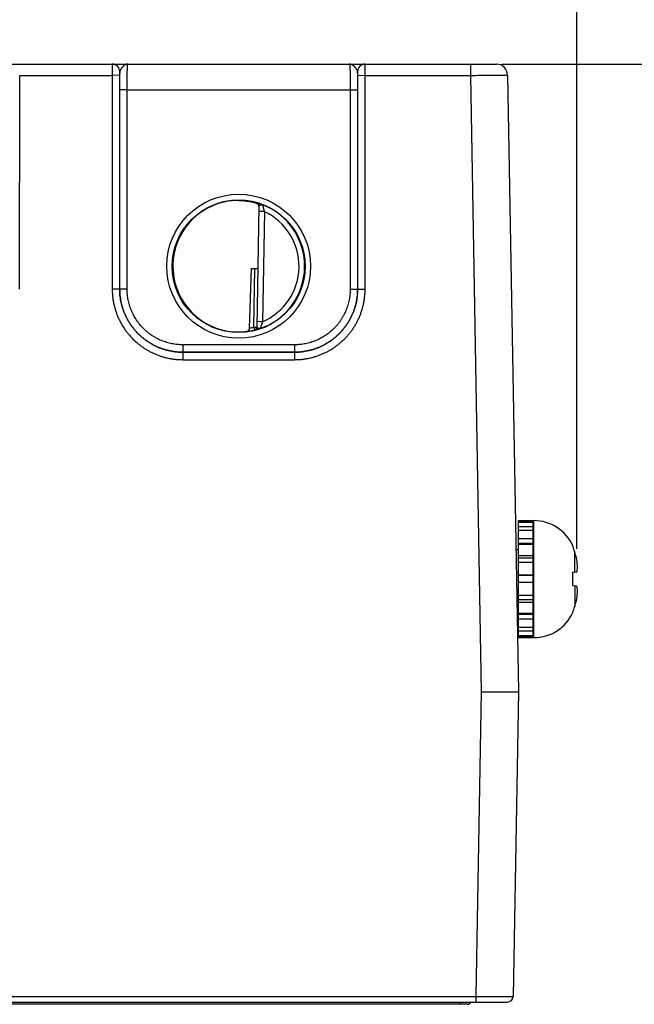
# Model space of a CAD drawing. Header units: inches. Extents: x 0 to 34, y 0 to 22.
# Tile 7 of 64: x 12.8 to 14.4, y 6.4 to 9. Entities that reach past the tile are written whole.
import ezdxf

# ---------------------------------------------------------------- set-up
doc = ezdxf.new("R2010")
doc.units = ezdxf.units.IN
doc.header["$LTSCALE"] = 1.87
doc.header["$MEASUREMENT"] = 0
doc.layers.get('0').update_dxf_attribs({"linetype": 'CONTINUOUS'})
doc.layers.add('DIMENSIONS', color=7, linetype='CONTINUOUS')
doc.styles.get("Standard").update_dxf_attribs({"font": 'txt', "width": 0.8})
doc.dimstyles.new('DIMSTYLE_1', dxfattribs={"dimtxt": 0.125, "dimasz": 0.18, "dimexe": 0.125, "dimexo": 0.0625, "dimgap": 0.03125, "dimtad": 0, "dimtih": 1, "dimtoh": 1, "dimdec": 3, "dimzin": 4, "dimdsep": 46, "dimtxsty": 'STANDARD', "dimblk": '_FILLED', "dimblk1": '_FILLED', "dimblk2": '_FILLED', "dimcen": 0.09, "dimadec": 0, "dimazin": 0, "dimtp": 0.01, "dimtm": 0.01, "dimtfac": 1, "dimtdec": 3, "dimtofl": 0, "dimtmove": 0, "dimatfit": 3, "dimldrblk": '_FILLED', "dimfxl": 1, "dimtolj": 1, "dimtzin": 4, "dimarcsym": 0})

# ---------------------------------------------------------------- blocks, each defined once
blk = doc.blocks.new('*D4')
at = {"layer": 'DIMENSIONS', "color": 2, "linetype": 'CONTINUOUS'}
blk.add_line((14.0681, 8.9134), (14.9506, 8.9134), dxfattribs=at)
at = {"layer": 'DIMENSIONS', "color": 2, "linetype": 'CONTINUOUS', "insert": (15.0131, 8.9759), "char_height": 0.125, "width": 1.325, "attachment_point": 1, "line_spacing_factor": 0.9}
blk.add_mtext('2.531{\\Ftxt.shx;\\W1.000000;\\H0.125000; }[64.28]', dxfattribs=at)
blk = doc.blocks.new('_FILLED')
at = {"color": 0, "linetype": 'BYBLOCK'}
blk.add_solid([(0, 0), (-1, 0.174), (-1, -0.174)], dxfattribs=at)
blk = doc.blocks.new('*D8')
at = {"layer": 'DIMENSIONS', "color": 2, "linetype": 'CONTINUOUS'}
blk.add_line((14.2687, 7.6091), (14.2687, 9.6009), dxfattribs=at)
at = {"layer": 'DIMENSIONS', "color": 2, "linetype": 'CONTINUOUS', "insert": (14.2062, 9.6634), "char_height": 0.125, "width": 1.425, "attachment_point": 1, "rotation": 90, "line_spacing_factor": 0.9}
blk.add_mtext('7.171{\\Ftxt.shx;\\W1.000000;\\H0.125000; }[182.14]', dxfattribs=at)

msp = doc.modelspace()

# ---------------------------------------------------------------- linework, layer by layer
at = {"color": 7, "linetype": 'CONTINUOUS'}
for p, q in [((10.002, 8.9134), (14.0523, 8.9134)), ((13.018, 8.9134), (13.0178, 8.8832)), ((13.6988, 8.8832), (13.6986, 8.9134)), ((13.9823, 8.9134), (13.9823, 8.8831)), ((12.7687, 8.3078), (12.7688, 8.8832)), ((12.7688, 8.8832), (13.0178, 8.8832)), ((13.0378, 8.8833), (13.0178, 8.8831)), ((13.0178, 8.8832), (13.0179, 8.3078)), ((13.038, 8.8934), (13.0378, 8.8833)), ((13.0378, 8.8833), (13.0379, 8.308)), ((13.0383, 8.8934), (13.038, 8.8934)), ((13.038, 8.8442), (13.0383, 8.8934)), ((13.6786, 8.8934), (13.6783, 8.8934)), ((13.6783, 8.8934), (13.6785, 8.8442)), ((13.6788, 8.8833), (13.6786, 8.8934)), ((13.6787, 8.308), (13.6788, 8.8833)), ((13.6788, 8.8833), (13.6988, 8.8831)), ((13.6987, 8.3078), (13.6988, 8.8832)), ((13.6988, 8.8832), (13.9823, 8.8831)), ((13.9823, 8.8831), (14.0113, 7.2235)), ((14.0823, 8.8839), (14.1113, 7.2244)), ((13.038, 8.3081), (13.038, 8.8442)), ((13.058, 8.844), (13.038, 8.8442)), ((13.058, 8.844), (13.6585, 8.844)), ((13.058, 8.3079), (13.058, 8.844)), ((13.6585, 8.844), (13.6785, 8.8442)), ((13.6585, 8.844), (13.6586, 8.3079)), ((13.6785, 8.8442), (13.6786, 8.3081)), ((13.4063, 8.5391), (13.4063, 8.5399)), ((13.4126, 8.5314), (13.4069, 8.205)), ((13.4274, 8.5166), (13.4124, 8.5168)), ((13.4274, 8.5166), (13.4222, 8.2199)), ((13.3879, 8.2031), (13.393, 8.3631)), ((13.393, 8.3631), (13.4097, 8.3631)), ((13.399, 8.2055), (13.4018, 8.3631)), ((13.0379, 8.308), (13.0179, 8.3078)), ((13.0379, 8.308), (13.038, 8.3081)), ((13.058, 8.3079), (13.038, 8.3081)), ((13.6586, 8.3079), (13.6786, 8.3081)), ((13.6787, 8.308), (13.6786, 8.3081)), ((13.6787, 8.308), (13.6987, 8.3078)), ((13.4222, 8.2199), (13.4072, 8.2202)), ((13.399, 8.2055), (13.4069, 8.2054)), ((13.399, 8.2055), (13.401, 8.1979)), ((13.4009, 8.1975), (13.401, 8.1979)), ((13.5086, 8.1579), (13.2079, 8.1579)), ((13.2079, 8.1579), (13.2079, 8.1381)), ((13.5086, 8.1381), (13.2079, 8.1381)), ((13.2079, 8.138), (13.5087, 8.138)), ((13.2079, 8.138), (13.2079, 8.1179)), ((13.5086, 8.1579), (13.5086, 8.1381)), ((13.5087, 8.138), (13.5087, 8.1179)), ((13.2079, 8.1179), (13.5087, 8.1179)), ((14.1113, 7.6847), (14.1507, 7.6847)), ((14.1113, 7.3697), (14.1113, 7.6847)), ((14.1113, 7.6837), (14.1507, 7.6837)), ((14.1113, 7.6803), (14.1507, 7.6803)), ((14.1113, 7.6685), (14.1507, 7.6685)), ((14.1507, 7.3697), (14.1507, 7.6847)), ((14.1527, 7.3697), (14.1527, 7.6847)), ((14.1113, 7.6587), (14.1507, 7.6587)), ((14.1113, 7.6364), (14.1507, 7.6364)), ((14.1113, 7.6236), (14.1507, 7.6236)), ((14.1113, 7.6213), (14.1507, 7.6213)), ((14.2579, 7.6151), (14.2579, 7.617)), ((14.1113, 7.6059), (14.1046, 7.6059)), ((14.1113, 7.5912), (14.1507, 7.5912)), ((14.1113, 7.5843), (14.1507, 7.5843)), ((14.2631, 7.546), (14.2631, 7.6011)), ((14.1113, 7.5728), (14.1507, 7.5728)), ((14.1113, 7.5384), (14.1507, 7.5384)), ((14.1113, 7.5382), (14.1507, 7.5382)), ((14.2579, 7.5455), (14.2687, 7.5466)), ((14.2579, 7.5089), (14.2579, 7.5455)), ((14.1113, 7.5187), (14.1507, 7.5187)), ((14.2687, 7.5078), (14.2579, 7.5089)), ((14.2631, 7.5084), (14.2631, 7.4533)), ((14.1113, 7.484), (14.1507, 7.484)), ((14.1113, 7.4485), (14.1074, 7.4485)), ((14.1113, 7.472), (14.1507, 7.472)), ((14.1113, 7.4655), (14.1507, 7.4655)), ((14.1113, 7.4359), (14.1507, 7.4359)), ((14.1113, 7.433), (14.1507, 7.433)), ((14.2579, 7.4374), (14.2579, 7.4393)), ((14.1113, 7.4206), (14.1507, 7.4206)), ((14.1113, 7.3983), (14.1507, 7.3983)), ((14.1113, 7.388), (14.1507, 7.388)), ((14.1113, 7.3755), (14.1507, 7.3755)), ((14.1113, 7.3714), (14.1507, 7.3714)), ((14.1113, 7.3697), (14.1507, 7.3697)), ((14.0113, 7.2235), (13.997, 6.4036)), ((14.1113, 7.2244), (14.097, 6.4034)), ((7.126, 6.3887), (14.082, 6.3887)), ((7.211, 6.4036), (13.997, 6.4036)), ((13.9536, 6.3827), (13.9536, 6.3887)), ((13.997, 6.4036), (13.997, 6.3887)), ((13.997, 6.4036), (14.097, 6.4034)), ((14.0197, 6.3887), (14.02, 6.3887)), ((13.9737, 6.3827), (7.2488, 6.3827))]:
    msp.add_line(p, q, dxfattribs=at)
msp.add_lwpolyline([(13.9737, 6.3827), (13.9745, 6.3827), (13.9752, 6.3828), (13.9758, 6.3829), (13.9765, 6.3831), (13.9772, 6.3833), (13.9778, 6.3836), (13.9785, 6.3839), (13.9791, 6.3843), (13.9797, 6.3847), (13.9802, 6.3851), (13.9807, 6.3856), (13.9812, 6.3861), (13.9816, 6.3867), (13.982, 6.3872), (13.9824, 6.3878), (13.9827, 6.3885), (13.9828, 6.3887)], dxfattribs=at)
for centre, radius in [((13.3583, 8.3695), 0.1937), ((13.3583, 8.3694), 0.1787)]:
    msp.add_circle(centre, radius, dxfattribs=at)
for centre, radius, start, end in [((13.018, 8.8934), 0.02, 359.995, 89.995), ((13.0183, 8.8934), 0.02, 359.9949, 89.9948), ((13.6983, 8.8934), 0.02, 90.0052, 180.0051), ((13.6986, 8.8934), 0.02, 90.005, 180.005), ((14.0523, 8.8834), 0.03, 1, 90), ((13.3574, 8.3764), 0.1701, 89.6908, 97.6004), ((13.404, 8.5315), 0.00866, 359.0033, 74.2791), ((13.3583, 8.3694), 0.1776, 289.2017, 68.7984), ((13.403, 8.5302), 0.00962, 5.9593, 6.748), ((13.403, 8.5302), 0.00963, 358.9996, 5.9583), ((13.3583, 8.3694), 0.1626, 293.1447, 64.8553), ((13.3571, 8.3623), 0.1699, 260.3962, 270.3988), ((13.3572, 8.3584), 0.1659, 270.3796, 277.8481), ((13.3583, 8.3694), 0.1768, 277.0061, 283.9694), ((13.3583, 8.3694), 0.1689, 280.096, 283.9697), ((13.399, 8.2052), 0.00787, 283.9293, 358.9961), ((13.3991, 8.2055), 0.00787, 283.9618, 358.9995), ((14.1527, 7.569), 0.1157, 24.4946, 90), ((14.1448, 7.6138), 0.00787, 318.2837, 360), ((14.1484, 7.5667), 0.1197, 16.7008, 23.8214), ((14.0169, 7.5272), 0.257, 11.5946, 16.7105), ((14.0808, 7.5488), 0.1902, 2.9646, 9.116), ((14.0169, 7.5272), 0.257, 343.2895, 348.4054), ((14.0808, 7.5056), 0.1902, 350.884, 357.0354), ((14.1484, 7.4877), 0.1197, 336.1786, 343.2992), ((14.1448, 7.4406), 0.00787, 0, 41.7163), ((14.1527, 7.4854), 0.1157, 270, 335.5054), ((13.9737, 6.3925), 0.00984, 270.0004, 336.9599), ((14.082, 6.4037), 0.015, 270.0029, 359)]:
    msp.add_arc(centre, radius, start, end, dxfattribs=at)
msp.add_ellipse((13.3583, 8.3695), major_axis=(0, 0.1771), ratio=1, start_param=0.132587, end_param=2.974099, dxfattribs=at)
for points, knots in [([(13.0596, 8.9134), (13.0593, 8.9134), (13.0588, 8.9134), (13.058, 8.9133), (13.0572, 8.9132), (13.0561, 8.9129), (13.0547, 8.9125), (13.0531, 8.9118), (13.0515, 8.9108), (13.0499, 8.9097), (13.0484, 8.9085), (13.0471, 8.9073), (13.0461, 8.9064), (13.0453, 8.9056), (13.0446, 8.9048), (13.0439, 8.904), (13.0432, 8.9031), (13.0425, 8.9023), (13.0419, 8.9014), (13.0413, 8.9005), (13.0407, 8.8996), (13.0402, 8.8987), (13.0397, 8.8978), (13.0392, 8.8969), (13.0389, 8.896), (13.0386, 8.8951), (13.0384, 8.8943), (13.0383, 8.8937), (13.0383, 8.8934)], [0, 0, 0, 0, 0.026145, 0.052369, 0.078796, 0.105534, 0.160272, 0.217157, 0.276559, 0.33866, 0.403367, 0.470418, 0.504687, 0.53935, 0.574316, 0.609489, 0.644756, 0.679998, 0.715081, 0.749862, 0.784187, 0.8179, 0.850849, 0.88289, 0.913883, 0.943732, 0.97241, 1, 1, 1, 1]), ([(13.058, 8.844), (13.058, 8.8463), (13.058, 8.8508), (13.0581, 8.8575), (13.0581, 8.8641), (13.0582, 8.8705), (13.0582, 8.8767), (13.0583, 8.8825), (13.0584, 8.8879), (13.0585, 8.893), (13.0586, 8.8969), (13.0587, 8.8997), (13.0587, 8.9017), (13.0588, 8.9035), (13.0589, 8.9052), (13.0589, 8.9067), (13.059, 8.9081), (13.0591, 8.9093), (13.0591, 8.9102), (13.0592, 8.9109), (13.0592, 8.9113), (13.0593, 8.9117), (13.0593, 8.9121), (13.0593, 8.9124), (13.0594, 8.9126), (13.0594, 8.9129), (13.0595, 8.913), (13.0595, 8.9132), (13.0595, 8.9132), (13.0595, 8.9133), (13.0595, 8.9133), (13.0596, 8.9134), (13.0596, 8.9134), (13.0596, 8.9134), (13.0596, 8.9134), (13.0596, 8.9134), (13.0596, 8.9134)], [0, 0, 0, 0, 0.098183, 0.195347, 0.290566, 0.382934, 0.471571, 0.555633, 0.634321, 0.706886, 0.772639, 0.802764, 0.830956, 0.857151, 0.881285, 0.903302, 0.92315, 0.940783, 0.95616, 0.962991, 0.969246, 0.974922, 0.980015, 0.984523, 0.988445, 0.991781, 0.994531, 0.995688, 0.9967, 0.99757, 0.998298, 0.998891, 0.999357, 0.999547, 0.999714, 1, 1, 1, 1]), ([(13.6783, 8.8934), (13.6782, 8.8937), (13.6782, 8.8943), (13.678, 8.8951), (13.6777, 8.896), (13.6773, 8.8969), (13.6769, 8.8978), (13.6764, 8.8987), (13.6759, 8.8996), (13.6753, 8.9005), (13.6747, 8.9014), (13.674, 8.9023), (13.6734, 8.9031), (13.6724, 8.9042), (13.6715, 8.9053), (13.6705, 8.9064), (13.6695, 8.9073), (13.6682, 8.9085), (13.6666, 8.9097), (13.665, 8.9108), (13.6634, 8.9118), (13.6618, 8.9125), (13.6605, 8.9129), (13.6594, 8.9132), (13.6586, 8.9133), (13.6578, 8.9134), (13.6572, 8.9134), (13.6569, 8.9134)], [0, 0, 0, 0, 0.02756, 0.056264, 0.086139, 0.117122, 0.149136, 0.182091, 0.215818, 0.250145, 0.284922, 0.320002, 0.355244, 0.390513, 0.460648, 0.495311, 0.529579, 0.596632, 0.66134, 0.723438, 0.782841, 0.839731, 0.894462, 0.921202, 0.947636, 0.973866, 1, 1, 1, 1]), ([(13.6569, 8.9134), (13.657, 8.9134), (13.657, 8.9134), (13.657, 8.9134), (13.657, 8.9134), (13.657, 8.9134), (13.657, 8.9133), (13.657, 8.9133), (13.6571, 8.9132), (13.6571, 8.9132), (13.6571, 8.913), (13.6571, 8.9129), (13.6572, 8.9126), (13.6572, 8.9124), (13.6573, 8.9121), (13.6573, 8.9117), (13.6573, 8.9113), (13.6574, 8.9109), (13.6574, 8.9102), (13.6575, 8.9093), (13.6576, 8.9081), (13.6576, 8.9067), (13.6577, 8.9052), (13.6578, 8.9035), (13.6578, 8.9017), (13.6579, 8.8997), (13.658, 8.8969), (13.6581, 8.893), (13.6582, 8.8879), (13.6583, 8.8825), (13.6583, 8.8767), (13.6584, 8.8705), (13.6585, 8.8641), (13.6585, 8.8575), (13.6585, 8.8508), (13.6585, 8.8463), (13.6585, 8.844)], [0, 0, 0, 0, 0.000286, 0.000453, 0.000643, 0.001109, 0.001702, 0.00243, 0.0033, 0.004312, 0.005469, 0.008219, 0.011555, 0.015477, 0.019985, 0.025078, 0.030754, 0.037009, 0.04384, 0.059217, 0.07685, 0.096698, 0.118715, 0.142849, 0.169044, 0.197236, 0.227361, 0.293114, 0.365679, 0.444367, 0.528429, 0.617066, 0.709434, 0.804653, 0.901817, 1, 1, 1, 1]), ([(13.9823, 8.8831), (13.9856, 8.8832), (13.9921, 8.8832), (14.0017, 8.8833), (14.0112, 8.8833), (14.0204, 8.8834), (14.0293, 8.8834), (14.0377, 8.8835), (14.0444, 8.8835), (14.0494, 8.8836), (14.053, 8.8836), (14.0563, 8.8836), (14.0595, 8.8836), (14.0626, 8.8837), (14.0654, 8.8837), (14.068, 8.8837), (14.0704, 8.8837), (14.0726, 8.8838), (14.0743, 8.8838), (14.0756, 8.8838), (14.0764, 8.8838), (14.0772, 8.8838), (14.078, 8.8838), (14.0787, 8.8838), (14.0793, 8.8839), (14.0799, 8.8839), (14.0804, 8.8839), (14.0808, 8.8839), (14.0812, 8.8839), (14.0814, 8.8839), (14.0816, 8.8839), (14.0817, 8.8839), (14.0818, 8.8839), (14.0819, 8.8839), (14.082, 8.8839), (14.0821, 8.8839), (14.0822, 8.8839), (14.0822, 8.8839), (14.0822, 8.8839), (14.0823, 8.8839), (14.0823, 8.8839), (14.0823, 8.8839), (14.0823, 8.8839), (14.0823, 8.8839), (14.0823, 8.8839), (14.0823, 8.8839), (14.0823, 8.8839)], [0, 0, 0, 0, 0.098012, 0.195081, 0.290272, 0.382667, 0.471378, 0.55555, 0.634372, 0.671538, 0.707085, 0.74093, 0.772989, 0.803187, 0.83145, 0.857709, 0.881903, 0.903971, 0.923862, 0.932976, 0.941528, 0.949512, 0.956925, 0.963761, 0.970016, 0.975687, 0.980771, 0.985263, 0.989162, 0.990889, 0.992466, 0.993893, 0.995171, 0.996299, 0.997278, 0.998106, 0.998783, 0.999066, 0.999311, 0.999518, 0.999688, 0.99982, 0.999916, 0.999974, 0.999991, 1, 1, 1, 1]), ([(13.3583, 8.5465), (13.3609, 8.5465), (13.366, 8.5464), (13.3735, 8.5458), (13.3805, 8.545), (13.3869, 8.544), (13.3928, 8.5428), (13.3979, 8.5416), (13.4018, 8.5405), (13.4045, 8.5397), (13.4057, 8.5393), (13.4063, 8.5391)], [0, 0, 0, 0, 0.161355, 0.315271, 0.460097, 0.594356, 0.716707, 0.825897, 0.920719, 0.962375, 1, 1, 1, 1]), ([(13.4063, 8.5399), (13.4063, 8.5399), (13.4063, 8.5399), (13.4063, 8.5399), (13.4063, 8.5399), (13.4063, 8.5399), (13.4063, 8.5399), (13.4063, 8.5399), (13.4064, 8.5399), (13.4064, 8.5399), (13.4064, 8.5399), (13.4065, 8.5399), (13.4065, 8.5399), (13.4066, 8.5399), (13.4067, 8.5398), (13.4068, 8.5398), (13.407, 8.5398), (13.4072, 8.5397), (13.4075, 8.5397), (13.4078, 8.5396), (13.4083, 8.5395), (13.409, 8.5393), (13.4099, 8.5391), (13.4109, 8.5388), (13.4121, 8.5385), (13.4133, 8.5381), (13.4147, 8.5377), (13.4161, 8.5372), (13.4176, 8.5367), (13.4189, 8.5363), (13.42, 8.5359), (13.4208, 8.5356), (13.4216, 8.5353), (13.4222, 8.5351), (13.4225, 8.535)], [0, 0, 0, 0, 0.000267, 0.000574, 0.000975, 0.001495, 0.002146, 0.002932, 0.003855, 0.004918, 0.00747, 0.010594, 0.014295, 0.01857, 0.023412, 0.028817, 0.041296, 0.055969, 0.072795, 0.091735, 0.112752, 0.160873, 0.216788, 0.280057, 0.350261, 0.427017, 0.509899, 0.598413, 0.69213, 0.790666, 0.841581, 0.893492, 0.946325, 1, 1, 1, 1]), ([(13.4125, 8.5314), (13.4125, 8.5318), (13.4123, 8.5326), (13.412, 8.5338), (13.4114, 8.5349), (13.4107, 8.536), (13.4099, 8.537), (13.4088, 8.5378), (13.4077, 8.5386), (13.4068, 8.539), (13.4063, 8.5391)], [0, 0, 0, 0, 0.116224, 0.233503, 0.352408, 0.473593, 0.597837, 0.726099, 0.859609, 1, 1, 1, 1]), ([(13.4126, 8.5314), (13.4126, 8.5315), (13.4126, 8.5316), (13.4127, 8.5318), (13.4128, 8.532), (13.4129, 8.5321), (13.413, 8.5323), (13.4132, 8.5325), (13.4134, 8.5327), (13.4136, 8.5329), (13.4139, 8.533), (13.4142, 8.5332), (13.4145, 8.5334), (13.4148, 8.5335), (13.4151, 8.5337), (13.4154, 8.5338), (13.4158, 8.534), (13.4162, 8.5341), (13.4166, 8.5343), (13.4169, 8.5344), (13.4173, 8.5345), (13.4177, 8.5347), (13.4181, 8.5348), (13.4186, 8.5349), (13.4189, 8.535), (13.4192, 8.535), (13.4194, 8.5351), (13.4198, 8.5351), (13.4202, 8.5352), (13.4206, 8.5352), (13.421, 8.5352), (13.4214, 8.5352), (13.4217, 8.5352), (13.4219, 8.5351), (13.4222, 8.5351), (13.4224, 8.535), (13.4225, 8.535)], [0, 0, 0, 0, 0.017514, 0.035215, 0.053583, 0.073056, 0.093894, 0.116232, 0.140134, 0.165616, 0.19268, 0.221301, 0.251402, 0.282879, 0.315584, 0.349368, 0.384115, 0.419728, 0.456097, 0.493088, 0.530501, 0.568096, 0.605684, 0.643127, 0.680429, 0.699065, 0.717692, 0.754762, 0.79132, 0.82718, 0.862252, 0.896499, 0.930344, 0.947485, 0.964894, 1, 1, 1, 1]), ([(13.4225, 8.535), (13.4225, 8.5349), (13.4225, 8.5349), (13.4225, 8.5348), (13.4226, 8.5346), (13.4226, 8.5344), (13.4227, 8.5342), (13.4228, 8.5338), (13.4229, 8.5331), (13.4231, 8.5324), (13.4233, 8.5317), (13.4234, 8.5312), (13.4235, 8.5306), (13.4237, 8.53), (13.4238, 8.5294), (13.4241, 8.5285), (13.4243, 8.5276), (13.4245, 8.5266), (13.4248, 8.5257), (13.4251, 8.5244), (13.4255, 8.5232), (13.4258, 8.5221), (13.426, 8.5211), (13.4266, 8.5192), (13.427, 8.5176), (13.4274, 8.5166)], [0, 0, 0, 0, 0.002387, 0.007692, 0.015874, 0.026864, 0.040586, 0.056934, 0.097054, 0.146195, 0.173808, 0.203253, 0.234398, 0.267106, 0.301239, 0.33667, 0.410962, 0.449592, 0.489073, 0.570217, 0.653693, 0.696114, 0.7389, 0.825314, 1, 1, 1, 1]), ([(13.0179, 8.3078), (13.0179, 8.3047), (13.018, 8.2985), (13.0187, 8.2892), (13.0199, 8.2799), (13.0215, 8.2707), (13.0235, 8.2616), (13.026, 8.2526), (13.0289, 8.2438), (13.0323, 8.2351), (13.0361, 8.2266), (13.0417, 8.2155), (13.0481, 8.2048), (13.0552, 8.1946), (13.0629, 8.1848), (13.0733, 8.1733), (13.0849, 8.1628), (13.0947, 8.1552), (13.1023, 8.1498), (13.1102, 8.1448), (13.1183, 8.1402), (13.1266, 8.136), (13.1352, 8.1322), (13.1439, 8.1289), (13.1527, 8.126), (13.1617, 8.1235), (13.1708, 8.1214), (13.18, 8.1198), (13.1893, 8.1187), (13.1986, 8.118), (13.2048, 8.1179), (13.2079, 8.1179)], [0, 0, 0, 0, 0.031251, 0.062502, 0.093754, 0.125005, 0.156256, 0.187507, 0.218758, 0.25001, 0.281261, 0.312513, 0.374997, 0.406248, 0.4375, 0.499985, 0.562469, 0.593721, 0.624973, 0.656225, 0.687477, 0.718729, 0.749982, 0.781234, 0.812486, 0.843738, 0.874991, 0.906243, 0.937495, 0.968748, 1, 1, 1, 1]), ([(13.0379, 8.308), (13.0379, 8.3052), (13.038, 8.2996), (13.0386, 8.2913), (13.0397, 8.283), (13.0411, 8.2748), (13.0429, 8.2667), (13.0451, 8.2586), (13.0478, 8.2507), (13.0508, 8.2429), (13.0541, 8.2353), (13.0579, 8.2278), (13.062, 8.2206), (13.0665, 8.2135), (13.0713, 8.2067), (13.0764, 8.2001), (13.0819, 8.1938), (13.0876, 8.1878), (13.0937, 8.182), (13.1, 8.1765), (13.1066, 8.1714), (13.1134, 8.1666), (13.1205, 8.1621), (13.1277, 8.158), (13.1352, 8.1543), (13.1428, 8.1509), (13.1506, 8.1479), (13.1585, 8.1453), (13.1666, 8.1431), (13.1747, 8.1412), (13.1829, 8.1398), (13.1912, 8.1388), (13.1995, 8.1382), (13.2051, 8.138), (13.2079, 8.138)], [0, 0, 0, 0, 0.03125, 0.062499, 0.093749, 0.124999, 0.156248, 0.187498, 0.218748, 0.249997, 0.281247, 0.312497, 0.343747, 0.374996, 0.406246, 0.437496, 0.468746, 0.499996, 0.531246, 0.562496, 0.593746, 0.624996, 0.656246, 0.687496, 0.718746, 0.749996, 0.781247, 0.812497, 0.843747, 0.874998, 0.906248, 0.937499, 0.968749, 1, 1, 1, 1]), ([(13.2079, 8.1381), (13.2051, 8.1381), (13.1996, 8.1382), (13.1912, 8.1388), (13.183, 8.1398), (13.1747, 8.1413), (13.1666, 8.1431), (13.1586, 8.1453), (13.1506, 8.1479), (13.1428, 8.1509), (13.1352, 8.1543), (13.1278, 8.1581), (13.1205, 8.1622), (13.1134, 8.1667), (13.1066, 8.1715), (13.1, 8.1766), (13.0937, 8.1821), (13.0877, 8.1878), (13.0819, 8.1939), (13.0765, 8.2002), (13.0713, 8.2068), (13.0665, 8.2136), (13.0621, 8.2206), (13.058, 8.2279), (13.0542, 8.2354), (13.0508, 8.243), (13.0478, 8.2508), (13.0452, 8.2587), (13.043, 8.2667), (13.0412, 8.2749), (13.0397, 8.2831), (13.0387, 8.2914), (13.0381, 8.2997), (13.038, 8.3053), (13.038, 8.3081)], [0, 0, 0, 0, 0.03125, 0.062501, 0.093751, 0.125001, 0.156251, 0.187502, 0.218752, 0.250002, 0.281252, 0.312502, 0.343752, 0.375002, 0.406252, 0.437502, 0.468752, 0.500002, 0.531252, 0.562502, 0.593752, 0.625002, 0.656252, 0.687501, 0.718751, 0.750001, 0.781251, 0.812501, 0.843751, 0.875001, 0.90625, 0.9375, 0.96875, 1, 1, 1, 1]), ([(13.2079, 8.1579), (13.2067, 8.1579), (13.2042, 8.1579), (13.2006, 8.1581), (13.1969, 8.1583), (13.192, 8.1587), (13.1859, 8.1595), (13.1786, 8.1607), (13.1715, 8.1623), (13.1644, 8.1643), (13.1574, 8.1666), (13.1505, 8.1693), (13.1438, 8.1722), (13.1372, 8.1756), (13.1308, 8.1792), (13.1246, 8.1831), (13.1185, 8.1874), (13.1127, 8.1919), (13.1072, 8.1967), (13.1, 8.2035), (13.0918, 8.2126), (13.083, 8.2244), (13.0754, 8.2371), (13.0702, 8.2482), (13.0667, 8.2573), (13.0644, 8.2643), (13.0624, 8.2714), (13.0608, 8.2786), (13.0595, 8.2859), (13.0588, 8.292), (13.0584, 8.2969), (13.0581, 8.3005), (13.058, 8.3042), (13.058, 8.3067), (13.058, 8.3079)], [0, 0, 0, 0, 0.015627, 0.031255, 0.046883, 0.06251, 0.093763, 0.125015, 0.156268, 0.18752, 0.218773, 0.250025, 0.281278, 0.31253, 0.343783, 0.375035, 0.406287, 0.437539, 0.468792, 0.500044, 0.562529, 0.625014, 0.687499, 0.749983, 0.781235, 0.812486, 0.843738, 0.874989, 0.906241, 0.937492, 0.953119, 0.968746, 0.984373, 1, 1, 1, 1]), ([(13.6786, 8.3081), (13.6786, 8.3053), (13.6785, 8.2997), (13.6778, 8.2914), (13.6768, 8.2831), (13.6754, 8.2749), (13.6736, 8.2667), (13.6714, 8.2587), (13.6687, 8.2508), (13.6657, 8.243), (13.6624, 8.2354), (13.6586, 8.2279), (13.6545, 8.2206), (13.65, 8.2136), (13.6452, 8.2068), (13.6401, 8.2002), (13.6346, 8.1939), (13.6289, 8.1878), (13.6228, 8.1821), (13.6165, 8.1766), (13.6099, 8.1715), (13.6031, 8.1667), (13.5961, 8.1622), (13.5888, 8.1581), (13.5814, 8.1543), (13.5737, 8.1509), (13.5659, 8.1479), (13.558, 8.1453), (13.55, 8.1431), (13.5418, 8.1413), (13.5336, 8.1398), (13.5253, 8.1388), (13.517, 8.1382), (13.5114, 8.1381), (13.5086, 8.1381)], [0, 0, 0, 0, 0.03125, 0.0625, 0.09375, 0.124999, 0.156249, 0.187499, 0.218749, 0.249999, 0.281249, 0.312499, 0.343748, 0.374998, 0.406248, 0.437498, 0.468748, 0.499998, 0.531248, 0.562498, 0.593748, 0.624998, 0.656248, 0.687498, 0.718748, 0.749998, 0.781248, 0.812498, 0.843749, 0.874999, 0.906249, 0.937499, 0.96875, 1, 1, 1, 1]), ([(13.6586, 8.3079), (13.6586, 8.3067), (13.6586, 8.3042), (13.6584, 8.3005), (13.6582, 8.2969), (13.6578, 8.292), (13.657, 8.2859), (13.6558, 8.2786), (13.6542, 8.2714), (13.6522, 8.2643), (13.6499, 8.2573), (13.6473, 8.2505), (13.6443, 8.2437), (13.641, 8.2372), (13.6373, 8.2307), (13.6334, 8.2245), (13.6292, 8.2185), (13.6246, 8.2127), (13.6198, 8.2071), (13.613, 8.2), (13.6039, 8.1918), (13.5921, 8.183), (13.5795, 8.1754), (13.5684, 8.1701), (13.5592, 8.1666), (13.5522, 8.1643), (13.5451, 8.1623), (13.5379, 8.1607), (13.5307, 8.1595), (13.5246, 8.1587), (13.5197, 8.1583), (13.516, 8.1581), (13.5123, 8.1579), (13.5099, 8.1579), (13.5086, 8.1579)], [0, 0, 0, 0, 0.015627, 0.031254, 0.046881, 0.062508, 0.093759, 0.125011, 0.156262, 0.187514, 0.218765, 0.250017, 0.281269, 0.31252, 0.343772, 0.375024, 0.406276, 0.437528, 0.46878, 0.500032, 0.562517, 0.625003, 0.687488, 0.749975, 0.781227, 0.81248, 0.843732, 0.874985, 0.906237, 0.93749, 0.953117, 0.968745, 0.984373, 1, 1, 1, 1]), ([(13.5087, 8.138), (13.5115, 8.138), (13.517, 8.1382), (13.5253, 8.1388), (13.5336, 8.1398), (13.5419, 8.1412), (13.55, 8.1431), (13.558, 8.1453), (13.566, 8.1479), (13.5738, 8.1509), (13.5814, 8.1543), (13.5888, 8.158), (13.5961, 8.1621), (13.6032, 8.1666), (13.61, 8.1714), (13.6166, 8.1765), (13.6229, 8.182), (13.6289, 8.1878), (13.6347, 8.1938), (13.6401, 8.2001), (13.6453, 8.2067), (13.6501, 8.2135), (13.6545, 8.2206), (13.6587, 8.2278), (13.6624, 8.2353), (13.6658, 8.2429), (13.6688, 8.2507), (13.6714, 8.2586), (13.6737, 8.2667), (13.6755, 8.2748), (13.6769, 8.283), (13.6779, 8.2913), (13.6785, 8.2996), (13.6787, 8.3052), (13.6787, 8.308)], [0, 0, 0, 0, 0.031251, 0.062501, 0.093752, 0.125002, 0.156253, 0.187503, 0.218753, 0.250004, 0.281254, 0.312504, 0.343754, 0.375004, 0.406254, 0.437504, 0.468754, 0.500004, 0.531254, 0.562504, 0.593754, 0.625004, 0.656253, 0.687503, 0.718753, 0.750003, 0.781252, 0.812502, 0.843752, 0.875001, 0.906251, 0.937501, 0.96875, 1, 1, 1, 1]), ([(13.5087, 8.1179), (13.5118, 8.1179), (13.518, 8.118), (13.5273, 8.1187), (13.5366, 8.1198), (13.5458, 8.1214), (13.5549, 8.1235), (13.5638, 8.126), (13.5727, 8.1289), (13.5814, 8.1322), (13.5899, 8.136), (13.5983, 8.1402), (13.6064, 8.1448), (13.6143, 8.1498), (13.6219, 8.1552), (13.6293, 8.1609), (13.6363, 8.167), (13.6431, 8.1734), (13.6495, 8.1802), (13.6556, 8.1873), (13.6613, 8.1946), (13.6667, 8.2022), (13.6717, 8.2101), (13.6763, 8.2182), (13.6805, 8.2266), (13.6843, 8.2351), (13.6876, 8.2438), (13.6906, 8.2526), (13.6931, 8.2616), (13.6951, 8.2707), (13.6967, 8.2799), (13.6978, 8.2892), (13.6985, 8.2985), (13.6987, 8.3047), (13.6987, 8.3078)], [0, 0, 0, 0, 0.031251, 0.062501, 0.093752, 0.125002, 0.156253, 0.187503, 0.218754, 0.250004, 0.281255, 0.312505, 0.343755, 0.375006, 0.406256, 0.437506, 0.468756, 0.500006, 0.531256, 0.562506, 0.593756, 0.625006, 0.656255, 0.687505, 0.718755, 0.750004, 0.781254, 0.812503, 0.843753, 0.875002, 0.906252, 0.937501, 0.968751, 1, 1, 1, 1]), ([(13.4222, 8.2199), (13.4218, 8.2189), (13.4213, 8.2173), (13.4207, 8.2155), (13.4204, 8.2144), (13.4201, 8.2134), (13.4197, 8.2122), (13.4193, 8.2109), (13.419, 8.21), (13.4187, 8.209), (13.4185, 8.2081), (13.4182, 8.2073), (13.418, 8.2066), (13.4179, 8.206), (13.4177, 8.2055), (13.4176, 8.2049), (13.4174, 8.2043), (13.4171, 8.2034), (13.4169, 8.2025), (13.4167, 8.2019), (13.4167, 8.2017)], [0, 0, 0, 0, 0.174687, 0.261102, 0.303887, 0.346309, 0.429786, 0.510929, 0.55041, 0.589041, 0.663332, 0.698764, 0.732897, 0.765605, 0.796749, 0.826194, 0.853807, 0.902948, 0.973135, 1, 1, 1, 1]), ([(13.3798, 8.194), (13.3803, 8.194), (13.3811, 8.1942), (13.382, 8.1945), (13.3827, 8.1948), (13.3834, 8.1952), (13.384, 8.1956), (13.3846, 8.1961), (13.3852, 8.1966), (13.3857, 8.1972), (13.3862, 8.1979), (13.3867, 8.1986), (13.3871, 8.1994), (13.3874, 8.2003), (13.3877, 8.2015), (13.3879, 8.2025), (13.3879, 8.2031)], [0, 0, 0, 0, 0.111901, 0.167869, 0.22409, 0.280795, 0.338235, 0.39668, 0.456406, 0.517683, 0.580758, 0.645831, 0.713022, 0.782336, 0.853604, 1, 1, 1, 1]), ([(13.4167, 8.2017), (13.4161, 8.2015), (13.4151, 8.2012), (13.4135, 8.2007), (13.4119, 8.2002), (13.4105, 8.1998), (13.4091, 8.1994), (13.4078, 8.199), (13.4066, 8.1987), (13.4055, 8.1984), (13.4044, 8.1982), (13.4036, 8.198), (13.4029, 8.1978), (13.4024, 8.1977), (13.4021, 8.1977), (13.4019, 8.1976), (13.4016, 8.1976), (13.4014, 8.1976), (13.4013, 8.1975), (13.4012, 8.1975), (13.4012, 8.1975), (13.4011, 8.1975), (13.4011, 8.1975), (13.401, 8.1975), (13.401, 8.1975), (13.401, 8.1975), (13.401, 8.1975), (13.401, 8.1975), (13.401, 8.1975), (13.4009, 8.1975), (13.4009, 8.1975), (13.4009, 8.1975), (13.4009, 8.1975)], [0, 0, 0, 0, 0.106341, 0.209024, 0.307451, 0.401129, 0.489642, 0.572502, 0.649262, 0.719515, 0.782822, 0.838783, 0.887002, 0.908076, 0.92706, 0.943916, 0.95861, 0.971105, 0.976518, 0.981368, 0.985651, 0.98936, 0.992494, 0.995056, 0.996124, 0.997051, 0.99784, 0.998493, 0.999016, 0.999419, 0.999728, 1, 1, 1, 1]), ([(13.4167, 8.2017), (13.4164, 8.2016), (13.416, 8.2015), (13.4155, 8.2015), (13.4151, 8.2015), (13.4147, 8.2015), (13.4143, 8.2015), (13.4139, 8.2015), (13.4135, 8.2016), (13.413, 8.2016), (13.4126, 8.2017), (13.4122, 8.2018), (13.4118, 8.2019), (13.4114, 8.202), (13.4109, 8.2022), (13.4104, 8.2024), (13.4099, 8.2026), (13.4096, 8.2027), (13.4093, 8.2029), (13.4089, 8.203), (13.4086, 8.2032), (13.4084, 8.2033), (13.4081, 8.2035), (13.4079, 8.2036), (13.4077, 8.2038), (13.4075, 8.204), (13.4073, 8.2041), (13.4072, 8.2043), (13.4071, 8.2045), (13.407, 8.2047), (13.4069, 8.2048), (13.4069, 8.205), (13.4069, 8.205)], [0, 0, 0, 0, 0.073939, 0.110258, 0.146773, 0.183757, 0.221104, 0.258655, 0.29627, 0.333959, 0.371749, 0.409584, 0.44735, 0.484842, 0.521871, 0.594167, 0.629212, 0.663336, 0.696394, 0.728253, 0.758818, 0.788005, 0.815714, 0.841855, 0.866386, 0.889312, 0.910672, 0.930545, 0.94908, 0.966539, 0.983348, 1, 1, 1, 1]), ([(13.2079, 8.138), (13.2079, 8.138), (13.2079, 8.138), (13.2079, 8.138), (13.2079, 8.138), (13.2079, 8.1381), (13.2079, 8.1381), (13.2079, 8.1381), (13.2079, 8.1381), (13.2079, 8.1381)], [0, 0, 0, 0, 0.119464, 0.229682, 0.345037, 0.473193, 0.607868, 0.74081, 1, 1, 1, 1]), ([(13.5087, 8.138), (13.5087, 8.138), (13.5087, 8.138), (13.5087, 8.138), (13.5087, 8.138), (13.5087, 8.1381), (13.5087, 8.1381), (13.5087, 8.1381), (13.5087, 8.1381), (13.5086, 8.1381)], [0, 0, 0, 0, 0.11911, 0.228525, 0.34331, 0.47163, 0.606888, 0.7403, 1, 1, 1, 1]), ([(14.2687, 7.5466), (14.2692, 7.5486), (14.2701, 7.5526), (14.2706, 7.5566), (14.2708, 7.5586)], [0, 0, 0, 0, 0.504909, 1, 1, 1, 1]), ([(14.2708, 7.4958), (14.2706, 7.4978), (14.2701, 7.5018), (14.2692, 7.5058), (14.2687, 7.5078)], [0, 0, 0, 0, 0.495091, 1, 1, 1, 1]), ([(14.0113, 7.2235), (14.0178, 7.2235), (14.0274, 7.2235), (14.0402, 7.2236), (14.0494, 7.2236), (14.0583, 7.2236), (14.0667, 7.2237), (14.0745, 7.2237), (14.0818, 7.2238), (14.0874, 7.2238), (14.0915, 7.2239), (14.0944, 7.2239), (14.097, 7.224), (14.0994, 7.224), (14.1016, 7.224), (14.1036, 7.2241), (14.1051, 7.2241), (14.1062, 7.2241), (14.107, 7.2242), (14.1076, 7.2242), (14.1083, 7.2242), (14.1088, 7.2242), (14.1093, 7.2242), (14.1098, 7.2243), (14.1102, 7.2243), (14.1105, 7.2243), (14.1107, 7.2243), (14.1108, 7.2243), (14.1109, 7.2243), (14.111, 7.2243), (14.1111, 7.2244), (14.1111, 7.2244), (14.1112, 7.2244), (14.1112, 7.2244), (14.1112, 7.2244), (14.1113, 7.2244), (14.1113, 7.2244), (14.1113, 7.2244)], [0, 0, 0, 0, 0.195058, 0.290238, 0.382623, 0.471324, 0.555487, 0.634302, 0.707008, 0.772906, 0.803101, 0.831361, 0.857619, 0.88181, 0.903877, 0.923767, 0.941431, 0.949415, 0.956827, 0.963664, 0.96992, 0.975591, 0.980676, 0.98517, 0.989072, 0.992378, 0.993808, 0.995089, 0.99622, 0.997201, 0.998033, 0.998394, 0.998718, 0.999259, 0.999659, 0.999911, 1, 1, 1, 1])]:
    msp.add_open_spline(points, degree=3, knots=knots, dxfattribs=at)

# ---------------------------------------------------------------- dimensions: what is measured, and where the dimension line sits
at = {"layer": 'DIMENSIONS', "color": 2, "linetype": 'CONTINUOUS'}
for feature_location, offset, dtype, origin, picture, middle in [((14.2687, 7.6091), (0, 1.9918), 1, (7.0976, 7.5466), '*D8', (14.2687, 10.3759)), ((14.0681, 8.9134), (0.8825, 0), 0, (13.9823, 6.3827), '*D4', (15.6756, 8.9134))]:
    dim = msp.add_ordinate_dim(feature_location=feature_location, offset=offset, dtype=dtype, origin=origin, dimstyle='DIMSTYLE_1', dxfattribs=at)
    dim.commit()
    dim.dimension.update_dxf_attribs({"geometry": picture, "text_midpoint": middle})

doc.saveas('drawing.dxf')
